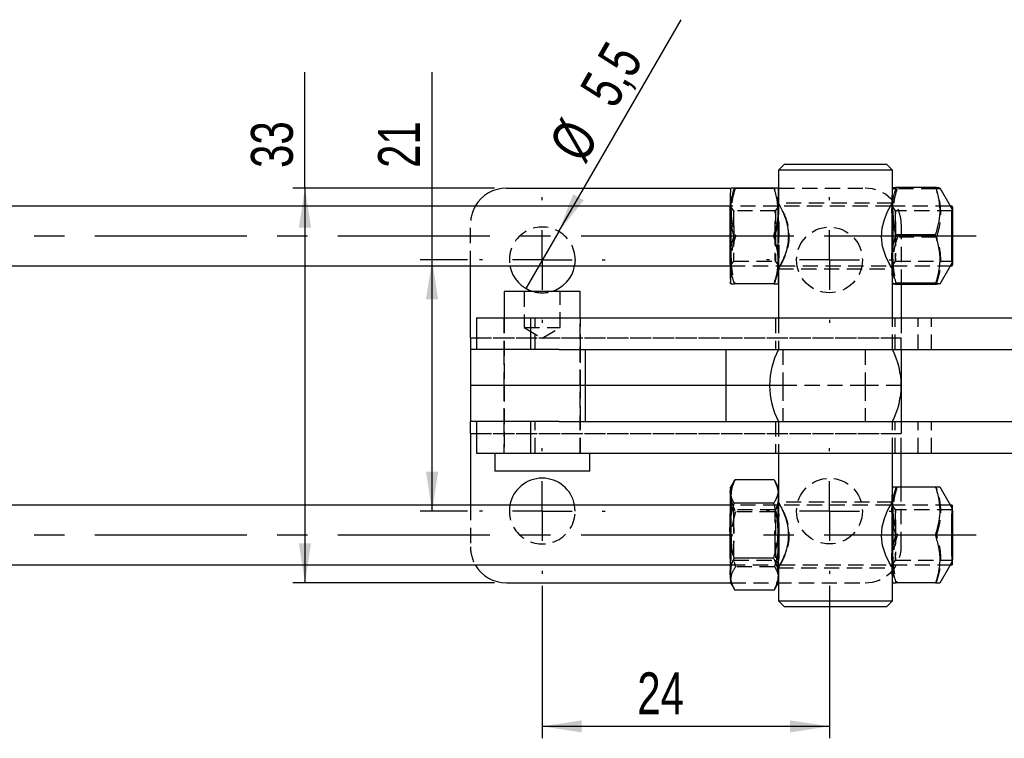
# Model space of a CAD drawing. Extents: x 54 to 317, y 26 to 285.
# Tile 7 of 23: x 141 to 224, y 136 to 196. Entities that reach past the tile are written whole.
import ezdxf

# ---------------------------------------------------------------- set-up
doc = ezdxf.new("R2010")
doc.units = 0
doc.linetypes.add('CENTERX2', pattern=[20.32, 12.7, -2.54, 2.54, -2.54])
doc.linetypes.add('HIDDEN', pattern=[1.905, 1.27, -0.635])
doc.layers.get('0').update_dxf_attribs({"linetype": 'CONTINUOUS'})
doc.styles.add('SLDTEXTSTYLE0', font='TXT', dxfattribs={"width": 0.75})
doc.dimstyles.new('SLDDIMSTYLE2', dxfattribs={"dimtxt": 3.5, "dimasz": 3.302, "dimexe": 0, "dimexo": 0.0625, "dimgap": 0.875, "dimtad": 1, "dimdec": 3, "dimrnd": 1e-09, "dimzin": 12, "dimtxsty": 'SLDTEXTSTYLE0', "dimsah": 1, "dimcen": 0.09, "dimazin": 3, "dimtfac": 1, "dimtdec": 3, "dimtofl": 0, "dimtmove": 0, "dimatfit": 3, "dimtolj": 1, "dimtzin": 12})
doc.dimstyles.new('SLDDIMSTYLE5', dxfattribs={"dimtxt": 3.5, "dimasz": 3.302, "dimexe": 0, "dimexo": 0.0625, "dimgap": 0.875, "dimtad": 1, "dimdec": 3, "dimrnd": 1e-09, "dimzin": 12, "dimtxsty": 'SLDTEXTSTYLE0', "dimblk1": 'NONE', "dimsah": 1, "dimcen": 0, "dimazin": 3, "dimtfac": 1, "dimtdec": 3, "dimtmove": 0, "dimatfit": 3, "dimtolj": 1, "dimtzin": 12})

# ---------------------------------------------------------------- blocks, each defined once
blk = doc.blocks.new('_D_9')
at = {"color": 179, "linetype": 'CONTINUOUS'}
for p, q in [((184.929, 148.927), (184.929, 136.177)), ((208.929, 148.927), (208.929, 136.177)), ((208.929, 137.177), (184.929, 137.177))]:
    blk.add_line(p, q, dxfattribs=at)
for points in [[(184.929, 137.177), (188.231, 136.669), (188.231, 137.685)], [(208.929, 137.177), (205.627, 137.685), (205.627, 136.669)]]:
    blk.add_solid(points, dxfattribs=at)
at = {"color": 179, "linetype": 'CONTINUOUS', "insert": (192.868, 141.689, -5.655), "char_height": 3.5, "attachment_point": 1, "style": 'SLDTEXTSTYLE0'}
blk.add_mtext('24', dxfattribs=at)
blk = doc.blocks.new('_D_10')
at = {"color": 179, "linetype": 'CONTINUOUS'}
for p, q in [((175.719, 176.177), (175.719, 191.887)), ((178.679, 176.177), (174.719, 176.177)), ((175.719, 155.177), (175.719, 176.177)), ((178.679, 155.177), (174.719, 155.177))]:
    blk.add_line(p, q, dxfattribs=at)
for points in [[(175.719, 176.177), (175.211, 172.875), (176.227, 172.875)], [(175.719, 155.177), (176.227, 158.479), (175.211, 158.479)]]:
    blk.add_solid(points, dxfattribs=at)
at = {"color": 179, "linetype": 'CONTINUOUS', "insert": (171.207, 183.871, -5.655), "char_height": 3.5, "attachment_point": 1, "rotation": 90, "style": 'SLDTEXTSTYLE0'}
blk.add_mtext('21', dxfattribs=at)
blk = doc.blocks.new('_D_11')
at = {"color": 179, "linetype": 'CONTINUOUS'}
for p, q in [((165.093, 182.177), (165.093, 191.887)), ((180.929, 182.177), (164.093, 182.177)), ((165.093, 182.177), (165.093, 149.177)), ((180.929, 149.177), (164.093, 149.177))]:
    blk.add_line(p, q, dxfattribs=at)
for points in [[(165.093, 182.177), (164.585, 178.875), (165.601, 178.875)], [(165.093, 149.177), (165.601, 152.479), (164.585, 152.479)]]:
    blk.add_solid(points, dxfattribs=at)
at = {"color": 179, "linetype": 'CONTINUOUS', "insert": (160.582, 183.871, -5.655), "char_height": 3.5, "attachment_point": 1, "rotation": 90, "style": 'SLDTEXTSTYLE0'}
blk.add_mtext('33', dxfattribs=at)
blk = doc.blocks.new('_D_12')
at = {"color": 179, "linetype": 'CONTINUOUS'}
for q in [(196.528, 196.266), (183.554, 173.796)]:
    blk.add_line((186.304, 178.559), q, dxfattribs=at)
blk.add_solid([(186.304, 178.559), (188.395, 181.164), (187.515, 181.672)], dxfattribs=at)
at = {"color": 179, "linetype": 'CONTINUOUS', "char_height": 3.5, "attachment_point": 1, "rotation": 60, "style": 'SLDTEXTSTYLE0'}
for s, insert in [('5,5', (187.956, 190.466, -5.655)), ('%%c', (185.363, 185.868, -5.655))]:
    blk.add_mtext(s, dxfattribs=dict(at, insert=insert))
blk = doc.blocks.new('_NONE')
blk = doc.blocks.new('SW_CENTERMARKSYMBOL_4')
at = {"color": 0, "linetype": 'CONTINUOUS'}
for p, q in [((0, 5), (0, 5.25)), ((0, 0), (0, 2.5)), ((-5, 0), (-5.25, 0)), ((0, 0), (-2.5, 0)), ((0, 0), (0, -2.5)), ((0, 0), (2.5, 0)), ((5, 0), (5.25, 0)), ((0, -5), (0, -5.25))]:
    blk.add_line(p, q, dxfattribs=at)
blk = doc.blocks.new('SW_CENTERMARKSYMBOL_5')
at = {"color": 0, "linetype": 'CONTINUOUS'}
for p, q in [((0, 5), (0, 5.25)), ((0, 0), (0, 2.5)), ((-5, 0), (-5.25, 0)), ((0, 0), (-2.5, 0)), ((0, 0), (0, -2.5)), ((0, 0), (2.5, 0)), ((5, 0), (5.25, 0)), ((0, -5), (0, -5.25))]:
    blk.add_line(p, q, dxfattribs=at)
blk = doc.blocks.new('SW_CENTERMARKSYMBOL_6')
at = {"color": 0, "linetype": 'CONTINUOUS'}
for p, q in [((0, 5), (0, 5.25)), ((0, 0), (0, 2.5)), ((-5, 0), (-5.25, 0)), ((0, 0), (-2.5, 0)), ((0, 0), (0, -2.5)), ((0, 0), (2.5, 0)), ((5, 0), (5.25, 0)), ((0, -5), (0, -5.25))]:
    blk.add_line(p, q, dxfattribs=at)
blk = doc.blocks.new('SW_CENTERMARKSYMBOL_7')
at = {"color": 0, "linetype": 'CONTINUOUS'}
for p, q in [((0, 5), (0, 5.25)), ((0, 0), (0, 2.5)), ((-5, 0), (-5.25, 0)), ((0, 0), (-2.5, 0)), ((0, 0), (0, -2.5)), ((0, 0), (2.5, 0)), ((5, 0), (5.25, 0)), ((0, -5), (0, -5.25))]:
    blk.add_line(p, q, dxfattribs=at)

msp = doc.modelspace()

# ---------------------------------------------------------------- linework, layer by layer
at = {"color": 7, "linetype": 'CONTINUOUS'}
for p, q in [((205.1668, 184.177), (204.6668, 183.677)), ((204.6668, 183.677), (204.6668, 180.9248)), ((214.1918, 183.677), (204.6672, 183.677)), ((205.1671, 184.177), (213.6918, 184.177)), ((214.1918, 183.677), (213.6918, 184.177)), ((214.1918, 182.1788), (214.1918, 183.677)), ((181.9293, 182.1771), (200.6015, 182.1771)), ((200.6669, 182.177), (200.6663, 182.176)), ((204.2796, 182.177), (200.9944, 182.177)), ((201.0704, 182.1771), (204.2036, 182.1771)), ((214.1925, 182.18), (214.1902, 182.176)), ((217.8046, 182.2266), (214.5194, 182.2266)), ((219.0573, 180.677), (218.1922, 182.176)), ((200.6265, 180.677), (102.201, 180.677)), ((204.7906, 180.677), (204.6672, 180.677)), ((204.7082, 180.677), (204.7057, 180.898)), ((214.1503, 180.677), (214.039, 180.677)), ((219.1909, 180.677), (219.057, 180.677)), ((204.2492, 178.177), (200.964, 178.177)), ((217.7731, 178.278), (214.4879, 178.278)), ((102.201, 175.677), (200.6265, 175.677)), ((178.9293, 169.677), (178.9293, 175.677)), ((204.6668, 175.4516), (204.6668, 171.327)), ((204.6672, 175.677), (204.7899, 175.677)), ((204.7062, 175.4921), (204.7082, 175.677)), ((214.0394, 175.677), (214.1503, 175.677)), ((218.1899, 174.1741), (219.0573, 175.677)), ((219.057, 175.677), (219.1909, 175.677)), ((200.6663, 174.178), (200.6669, 174.177)), ((204.2796, 174.177), (200.9944, 174.177)), ((214.1918, 171.327), (214.1918, 174.1773)), ((217.8023, 174.2285), (214.5171, 174.2285)), ((217.863, 174.1275), (214.5778, 174.1275)), ((214.9293, 174.1275), (214.9293, 171.327)), ((218.1748, 174.1658), (217.863, 174.1275)), ((181.7543, 173.527), (181.7543, 171.327)), ((183.3004, 173.527), (181.7543, 173.527)), ((188.1043, 173.527), (183.3004, 173.527)), ((188.1043, 171.327), (188.1043, 173.527)), ((179.4293, 171.327), (179.4293, 168.677)), ((179.4293, 171.327), (183.9742, 171.327)), ((183.9742, 168.677), (183.9742, 171.327)), ((183.9742, 171.327), (225.8992, 171.327)), ((178.9293, 169.677), (178.9293, 168.677)), ((178.9293, 168.677), (178.9293, 165.677)), ((186.3357, 168.677), (178.9293, 168.677)), ((186.3357, 168.677), (225.8992, 168.677)), ((188.5079, 168.677), (188.5079, 165.677)), ((200.2661, 168.677), (200.2661, 165.677)), ((214.9293, 168.677), (214.9293, 165.677)), ((188.5079, 165.677), (178.9293, 165.677)), ((178.9293, 165.677), (178.9293, 162.677)), ((200.2661, 165.677), (188.5079, 165.677)), ((188.5079, 165.677), (188.5079, 162.677)), ((203.9293, 165.677), (200.2661, 165.677)), ((200.2661, 165.677), (200.2661, 162.677)), ((214.9293, 165.677), (214.9293, 162.677)), ((186.3357, 162.677), (178.9293, 162.677)), ((178.9293, 161.677), (178.9293, 162.677)), ((179.4293, 162.677), (179.4293, 160.027)), ((183.9742, 160.027), (183.9742, 162.677)), ((186.3357, 162.677), (225.8992, 162.677)), ((178.9293, 161.677), (178.9293, 155.677)), ((179.4293, 160.027), (183.9742, 160.027)), ((180.9605, 160.027), (180.9605, 158.527)), ((183.9742, 160.027), (225.8992, 160.027)), ((188.898, 158.527), (188.898, 160.027)), ((204.6668, 160.027), (204.6668, 155.9248)), ((214.1918, 157.177), (214.1918, 160.027)), ((214.9293, 157.177), (214.9293, 160.027)), ((182.8931, 158.527), (180.9605, 158.527)), ((188.898, 158.527), (182.8931, 158.527)), ((200.8759, 157.5392), (200.6663, 157.176)), ((204.3154, 157.7772), (201.0302, 157.7772)), ((204.6668, 157.1788), (204.4051, 157.6322)), ((214.1908, 157.177), (214.1902, 157.176)), ((217.8034, 157.177), (214.5182, 157.177)), ((219.0573, 155.677), (218.1916, 157.177)), ((200.6265, 155.677), (102.201, 155.677)), ((204.2603, 155.8361), (200.9751, 155.8361)), ((204.7906, 155.677), (204.6672, 155.677)), ((214.1503, 155.677), (214.039, 155.677)), ((219.1909, 155.677), (219.057, 155.677)), ((217.7731, 153.177), (214.4879, 153.177)), ((102.201, 150.677), (200.6265, 150.677)), ((204.2549, 151.236), (200.9697, 151.236)), ((204.6672, 150.677), (204.7899, 150.677)), ((214.0394, 150.677), (214.1503, 150.677)), ((218.1916, 149.177), (219.0573, 150.677)), ((219.057, 150.677), (219.1909, 150.677)), ((204.6668, 150.4516), (204.6668, 147.677)), ((181.9293, 149.1769), (200.667, 149.1769)), ((200.6663, 149.178), (200.9296, 148.7219)), ((204.4588, 148.8149), (204.6668, 149.1753)), ((214.1902, 149.178), (214.1908, 149.177)), ((214.1918, 147.677), (214.1918, 149.177)), ((217.8034, 149.177), (214.5182, 149.177)), ((200.9269, 148.7308), (201.0193, 148.5769)), ((204.3045, 148.5769), (201.0193, 148.5769)), ((204.6668, 147.677), (205.1668, 147.177)), ((204.6672, 147.677), (214.1918, 147.677)), ((213.6918, 147.177), (214.1918, 147.677)), ((213.6918, 147.177), (205.1671, 147.177))]:
    msp.add_line(p, q, dxfattribs=at)
at = {"color": 7, "linetype": 'HIDDEN'}
for p, q in [((204.3403, 182.177), (204.2796, 182.177)), ((204.6647, 182.177), (204.6672, 182.177)), ((204.6684, 182.176), (204.6678, 182.177)), ((204.7432, 182.1771), (211.9293, 182.1771)), ((214.1918, 180.9295), (214.1918, 182.1788)), ((217.8653, 182.1256), (214.5801, 182.1256)), ((217.8653, 182.1256), (218.1771, 182.1638)), ((204.6672, 180.677), (200.6265, 180.677)), ((200.928, 180.2766), (200.6681, 180.6478)), ((204.4072, 180.277), (200.9275, 180.277)), ((204.6666, 180.6478), (204.4067, 180.2766)), ((214.1914, 180.927), (204.6672, 180.927)), ((214.039, 180.677), (204.7906, 180.677)), ((219.057, 180.677), (214.1503, 180.677)), ((214.4518, 180.2766), (214.192, 180.6478)), ((219.1909, 180.277), (214.4513, 180.277)), ((219.1916, 180.4444), (219.0573, 180.677)), ((178.9293, 175.677), (178.9293, 179.1771)), ((214.9293, 179.1771), (214.9293, 174.1275)), ((204.3707, 178.177), (204.2492, 178.177)), ((217.8945, 178.076), (214.6093, 178.076)), ((187.6793, 176.1771), (187.6334, 175.677)), ((200.6265, 175.677), (204.6672, 175.677)), ((200.6681, 175.7062), (200.928, 176.0774)), ((200.9275, 176.077), (204.4072, 176.077)), ((204.4067, 176.0774), (204.6666, 175.7062)), ((204.6672, 175.427), (214.1914, 175.427)), ((204.7899, 175.677), (214.0394, 175.677)), ((214.1503, 175.677), (219.057, 175.677)), ((214.1918, 174.1773), (214.1918, 175.4353)), ((214.192, 175.7062), (214.4518, 176.0774)), ((214.4513, 176.077), (219.1909, 176.077)), ((219.0573, 175.677), (219.1916, 175.9096)), ((204.3403, 174.177), (204.2796, 174.177)), ((204.6672, 174.177), (204.6647, 174.177)), ((204.6678, 174.177), (204.6684, 174.178)), ((183.4293, 173.527), (183.4293, 170.527)), ((186.4293, 170.527), (186.4293, 173.527)), ((181.7293, 171.327), (181.7293, 168.677)), ((181.7543, 171.327), (181.7543, 160.027)), ((184.3394, 168.677), (184.3394, 171.327)), ((188.1043, 160.027), (188.1043, 171.327)), ((188.1293, 168.677), (188.1293, 171.327)), ((204.4293, 171.327), (204.4293, 168.677)), ((204.6668, 171.327), (204.6668, 168.677)), ((214.1918, 168.677), (214.1918, 171.327)), ((214.4293, 168.677), (214.4293, 171.327)), ((214.9293, 171.327), (214.9293, 169.677)), ((216.3477, 168.677), (216.3477, 171.327)), ((217.4546, 168.677), (217.4546, 171.327)), ((183.4293, 170.527), (186.4293, 170.527)), ((183.4293, 170.527), (184.9293, 169.6257)), ((184.9293, 169.6257), (186.4293, 170.527)), ((178.9293, 169.677), (214.9293, 169.677)), ((179.4293, 169.677), (214.9293, 169.677)), ((214.9293, 168.677), (214.9293, 169.677)), ((181.7293, 168.677), (181.7293, 165.677)), ((188.1293, 165.677), (188.1293, 168.677)), ((205.0376, 168.677), (205.0376, 165.677)), ((211.9293, 168.677), (211.9293, 165.677)), ((181.7293, 165.677), (181.7293, 162.677)), ((188.1293, 162.677), (188.1293, 165.677)), ((205.0376, 165.677), (203.9293, 165.677)), ((211.9293, 165.677), (205.0376, 165.677)), ((205.0376, 165.677), (205.0376, 162.677)), ((214.9293, 165.677), (211.9293, 165.677)), ((211.9293, 165.677), (211.9293, 162.677)), ((181.7293, 162.677), (181.7293, 160.027)), ((184.3394, 160.027), (184.3394, 162.677)), ((188.1293, 160.027), (188.1293, 162.677)), ((204.4293, 162.677), (204.4293, 160.027)), ((204.6668, 162.677), (204.6668, 160.027)), ((214.1918, 160.027), (214.1918, 162.677)), ((214.4293, 160.027), (214.4293, 162.677)), ((214.9293, 162.677), (214.9293, 161.677)), ((216.3477, 160.027), (216.3477, 162.677)), ((217.4546, 160.027), (217.4546, 162.677)), ((178.9293, 161.677), (214.9293, 161.677)), ((179.4293, 161.677), (214.9293, 161.677)), ((214.9293, 160.027), (214.9293, 161.677)), ((204.6684, 157.176), (204.6668, 157.1788)), ((214.1918, 155.9295), (214.1918, 157.177)), ((214.9293, 152.1769), (214.9293, 157.177)), ((217.8641, 157.177), (217.8034, 157.177)), ((178.9293, 155.677), (178.9293, 152.1769)), ((187.6793, 155.1769), (187.6334, 155.677)), ((204.6672, 155.677), (200.6265, 155.677)), ((200.928, 155.2766), (200.6681, 155.6478)), ((204.6666, 155.6478), (204.4067, 155.2766)), ((214.1914, 155.927), (204.6672, 155.927)), ((214.039, 155.677), (204.7906, 155.677)), ((219.057, 155.677), (214.1503, 155.677)), ((214.4518, 155.2766), (214.192, 155.6478)), ((219.1916, 155.4444), (219.0573, 155.677)), ((204.4072, 155.277), (200.9275, 155.277)), ((204.365, 155.1181), (201.0798, 155.1181)), ((219.1909, 155.277), (214.4513, 155.277)), ((217.8945, 153.177), (217.7731, 153.177)), ((200.6265, 150.677), (204.6672, 150.677)), ((200.6681, 150.7062), (200.928, 151.0774)), ((200.9275, 151.077), (204.4072, 151.077)), ((204.4067, 151.0774), (204.6666, 150.7062)), ((204.7899, 150.677), (214.0394, 150.677)), ((214.1503, 150.677), (219.057, 150.677)), ((214.192, 150.7062), (214.4518, 151.0774)), ((214.4513, 151.077), (219.1909, 151.077)), ((219.0573, 150.677), (219.1916, 150.9096)), ((204.3596, 150.5179), (201.0744, 150.5179)), ((204.6672, 150.427), (214.1914, 150.427)), ((214.1918, 149.177), (214.1918, 150.4353)), ((200.667, 149.1769), (211.9293, 149.1769)), ((204.4534, 148.8219), (204.6893, 149.5474)), ((204.6668, 149.1753), (204.6684, 149.178)), ((217.8641, 149.177), (217.8034, 149.177))]:
    msp.add_line(p, q, dxfattribs=at)
at = {"color": 179, "linetype": 'CENTERX2'}
for p, q in [((221.1886, 178.177), (99.7889, 178.177)), ((221.1886, 153.177), (100.3701, 153.177))]:
    msp.add_line(p, q, dxfattribs=at)
at = {"color": 8, "linetype": 'CONTINUOUS'}
for p, q in [((178.9293, 169.677), (179.4293, 169.677)), ((178.9293, 161.677), (179.4293, 161.677))]:
    msp.add_line(p, q, dxfattribs=at)
at = {"color": 7, "linetype": 'HIDDEN', "flags": 128}
for points in [[(200.7, 178.177), (200.699, 177.5624), (200.696, 176.9865), (200.6912, 176.4853), (200.6849, 176.0905), (200.6776, 175.8267), (200.6696, 175.7106), (200.6614, 175.7495), (200.6537, 175.9409), (200.6468, 176.2729), (200.6412, 176.7244), (200.6373, 177.2673), (200.6353, 177.8673), (200.6353, 178.4867), (200.6373, 179.0867), (200.6412, 179.6296), (200.6468, 180.0812), (200.6537, 180.4131), (200.6614, 180.6045), (200.6696, 180.6434), (200.6776, 180.5273), (200.6849, 180.2636), (200.6912, 179.8687), (200.696, 179.3676), (200.699, 178.7916), (200.7, 178.177)], [(200.9551, 178.177), (200.954, 178.7436), (200.951, 179.2681), (200.9463, 179.7118), (200.9402, 180.0416), (200.9331, 180.2331), (200.9256, 180.2721), (200.9182, 180.1558), (200.9115, 179.8926), (200.9061, 179.5023), (200.9021, 179.0137), (200.9001, 178.463), (200.9001, 177.8911), (200.9021, 177.3404), (200.9061, 176.8517), (200.9115, 176.4614), (200.9182, 176.1983), (200.9256, 176.0819), (200.9331, 176.1209), (200.9402, 176.3125), (200.9463, 176.6423), (200.951, 177.0859), (200.954, 177.6104), (200.9551, 178.177)], [(204.3796, 178.177), (204.3807, 178.7436), (204.3837, 179.2681), (204.3884, 179.7118), (204.3945, 180.0416), (204.4016, 180.2331), (204.4091, 180.2721), (204.4165, 180.1558), (204.4232, 179.8926), (204.4286, 179.5023), (204.4326, 179.0137), (204.4346, 178.463), (204.4346, 177.8911), (204.4326, 177.3404), (204.4286, 176.8517), (204.4232, 176.4614), (204.4165, 176.1983), (204.4091, 176.0819), (204.4016, 176.1209), (204.3945, 176.3125), (204.3884, 176.6423), (204.3837, 177.0859), (204.3807, 177.6104), (204.3796, 178.177)], [(204.7127, 180.177), (204.7089, 180.6121), (204.7082, 180.677)], [(214.2238, 178.123), (214.2226, 177.5102), (214.2195, 176.9394), (214.2145, 176.4463), (214.2082, 176.062), (214.2007, 175.8106), (214.1927, 175.7078), (214.1846, 175.7602), (214.1769, 175.9645), (214.1701, 176.3078), (214.1647, 176.7685), (214.1609, 177.3177), (214.159, 177.921), (214.1592, 178.5403), (214.1614, 179.1368), (214.1655, 179.673), (214.1712, 180.1151), (214.1782, 180.4356), (214.186, 180.614), (214.1941, 180.6394), (214.2021, 180.5101), (214.2094, 180.2341), (214.2155, 179.8289), (214.2202, 179.3199), (214.223, 178.7391), (214.2238, 178.123)], [(214.4789, 178.1311), (214.478, 178.6992), (214.4752, 179.2286), (214.4706, 179.6801), (214.4645, 180.02), (214.4575, 180.2233), (214.45, 180.2747), (214.4426, 180.1707), (214.4359, 179.9187), (214.4303, 179.5376), (214.4262, 179.0556), (214.424, 178.5084), (214.4239, 177.9366), (214.4257, 177.3827), (214.4295, 176.8877), (214.4349, 176.4883), (214.4415, 176.2141), (214.4488, 176.0855), (214.4563, 176.1121), (214.4635, 176.2918), (214.4697, 176.6113), (214.4746, 177.0469), (214.4777, 177.5664), (214.4789, 178.1311)], [(204.7082, 175.677), (204.7089, 175.742), (204.7127, 176.177)], [(200.697, 154.2156), (200.6995, 153.6253), (200.6999, 153.0068), (200.6984, 152.399), (200.6948, 151.8401), (200.6896, 151.3652), (200.683, 151.0042), (200.6754, 150.7797), (200.6673, 150.7058), (200.6593, 150.7872), (200.6517, 151.0187), (200.6451, 151.3859), (200.64, 151.8656), (200.6366, 152.4277), (200.6351, 153.0369), (200.6357, 153.6549), (200.6382, 154.2428), (200.6426, 154.7638), (200.6486, 155.1851), (200.6558, 155.4802), (200.6636, 155.6306), (200.6718, 155.6269), (200.6797, 155.4691), (200.6868, 155.1674), (200.6927, 154.7406), (200.697, 154.2156)], [(214.2238, 153.177), (214.2228, 152.5624), (214.2198, 151.9865), (214.215, 151.4853), (214.2088, 151.0905), (214.2014, 150.8267), (214.1934, 150.7106), (214.1853, 150.7495), (214.1775, 150.9409), (214.1706, 151.2729), (214.1651, 151.7244), (214.1612, 152.2673), (214.1591, 152.8673), (214.1591, 153.4867), (214.1612, 154.0867), (214.1651, 154.6296), (214.1706, 155.0812), (214.1775, 155.4131), (214.1853, 155.6045), (214.1934, 155.6434), (214.2014, 155.5273), (214.2088, 155.2636), (214.215, 154.8687), (214.2198, 154.3676), (214.2228, 153.7916), (214.2238, 153.177)], [(200.9525, 154.0595), (200.9485, 154.5409), (200.9428, 154.9212), (200.9361, 155.172), (200.9287, 155.2749), (200.9212, 155.2223), (200.9142, 155.0179), (200.9081, 154.677), (200.9035, 154.2249), (200.9007, 153.695), (200.8999, 153.1267), (200.9011, 152.5622), (200.9042, 152.0432), (200.9091, 151.6084), (200.9154, 151.2898), (200.9225, 151.1113), (200.93, 151.0859), (200.9373, 151.2157), (200.9439, 151.4909), (200.9493, 151.8911), (200.953, 152.3867), (200.9549, 152.941), (200.9547, 153.5127), (200.9525, 154.0595)], [(204.3822, 152.2945), (204.38, 152.8413), (204.3798, 153.4131), (204.3817, 153.9673), (204.3854, 154.4629), (204.3908, 154.8632), (204.3974, 155.1384), (204.4047, 155.2681), (204.4122, 155.2427), (204.4193, 155.0642), (204.4256, 154.7456), (204.4305, 154.3108), (204.4336, 153.7918), (204.4348, 153.2273), (204.434, 152.659), (204.4312, 152.1292), (204.4266, 151.677), (204.4205, 151.3361), (204.4135, 151.1318), (204.406, 151.0791), (204.3986, 151.182), (204.3919, 151.4329), (204.3862, 151.8131), (204.3822, 152.2945)], [(214.4789, 153.177), (214.4779, 153.7436), (214.4749, 154.2681), (214.4701, 154.7118), (214.464, 155.0416), (214.4569, 155.2331), (214.4494, 155.2721), (214.4421, 155.1558), (214.4354, 154.8926), (214.4299, 154.5023), (214.426, 154.0137), (214.424, 153.463), (214.424, 152.8911), (214.426, 152.3404), (214.4299, 151.8517), (214.4354, 151.4614), (214.4421, 151.1983), (214.4494, 151.0819), (214.4569, 151.1209), (214.464, 151.3125), (214.4701, 151.6423), (214.4749, 152.0859), (214.4779, 152.6104), (214.4789, 153.177)], [(204.6967, 154.2156), (204.6991, 153.6253), (204.6996, 153.0068), (204.698, 152.399), (204.6945, 151.8401), (204.6893, 151.3652), (204.6827, 151.0042), (204.6751, 150.7797), (204.667, 150.7058), (204.6666, 150.7062)]]:
    msp.add_lwpolyline(points, dxfattribs=at)
at = {"color": 7, "linetype": 'CONTINUOUS', "flags": 128}
for points in [[(214.1875, 175.4353), (214.1915, 175.4271), (214.1139, 175.5448), (213.9242, 175.8818), (213.6506, 176.4614), (213.3783, 177.3106), (213.2823, 178.079), (213.3418, 178.8602), (213.5228, 179.5546), (213.795, 180.2157), (214.0674, 180.7307), (214.1833, 180.918), (214.1914, 180.927), (214.1914, 180.927)], [(219.2238, 178.177), (219.2228, 177.5553), (219.2197, 176.9726), (219.2149, 176.4656), (219.2085, 176.0662), (219.2011, 175.7994), (219.193, 175.6819), (219.1848, 175.7213), (219.1769, 175.9149), (219.17, 176.2507), (219.1643, 176.7075), (219.1604, 177.2567), (219.1583, 177.8637), (219.1583, 178.4903), (219.1604, 179.0973), (219.1643, 179.6465), (219.17, 180.1033), (219.1769, 180.4391), (219.1848, 180.6327), (219.193, 180.6721), (219.2011, 180.5547), (219.2085, 180.2878), (219.2149, 179.8884), (219.2197, 179.3814), (219.2228, 178.7987), (219.2238, 178.177)], [(219.2207, 178.1274), (219.2195, 177.5423), (219.2164, 177.0004), (219.2115, 176.5386), (219.2053, 176.1886), (219.198, 175.974), (219.1903, 175.9096), (219.1826, 175.9997), (219.1755, 176.2382), (219.1694, 176.6088), (219.1648, 177.0863), (219.162, 177.6381), (219.1611, 178.2266), (219.1623, 178.8118), (219.1654, 179.3537), (219.1703, 179.8154), (219.1766, 180.1654), (219.1838, 180.38), (219.1916, 180.4444), (219.1993, 180.3543), (219.2064, 180.1158), (219.2125, 179.7452), (219.2171, 179.2678), (219.2199, 178.716), (219.2207, 178.1274)], [(219.2185, 178.1311), (219.2173, 177.5664), (219.2142, 177.0469), (219.2093, 176.6113), (219.2031, 176.2918), (219.1959, 176.1121), (219.1884, 176.0855), (219.1811, 176.2141), (219.1745, 176.4883), (219.1691, 176.8877), (219.1654, 177.3827), (219.1635, 177.9366), (219.1637, 178.5084), (219.1659, 179.0556), (219.1699, 179.5376), (219.1755, 179.9187), (219.1823, 180.1707), (219.1896, 180.2747), (219.1971, 180.2233), (219.2042, 180.02), (219.2102, 179.6801), (219.2148, 179.2286), (219.2177, 178.6992), (219.2185, 178.1311)], [(214.1875, 150.4353), (214.1915, 150.4271), (214.1139, 150.5448), (213.9242, 150.8818), (213.6506, 151.4614), (213.3783, 152.3106), (213.2823, 153.079), (213.3418, 153.8602), (213.5228, 154.5546), (213.795, 155.2157), (214.0674, 155.7307), (214.1833, 155.918), (214.1914, 155.927), (214.1914, 155.927)], [(219.2238, 153.177), (219.2228, 153.7987), (219.2197, 154.3814), (219.2149, 154.8884), (219.2085, 155.2878), (219.2011, 155.5547), (219.193, 155.6721), (219.1848, 155.6327), (219.1769, 155.4391), (219.17, 155.1033), (219.1643, 154.6465), (219.1604, 154.0973), (219.1583, 153.4903), (219.1583, 152.8637), (219.1604, 152.2567), (219.1643, 151.7075), (219.17, 151.2507), (219.1769, 150.9149), (219.1848, 150.7213), (219.193, 150.6819), (219.2011, 150.7994), (219.2085, 151.0662), (219.2149, 151.4656), (219.2197, 151.9726), (219.2228, 152.5553), (219.2238, 153.177)], [(219.2207, 153.177), (219.2197, 152.59), (219.2167, 152.043), (219.212, 151.5733), (219.2058, 151.2129), (219.1986, 150.9863), (219.1909, 150.9091), (219.1832, 150.9863), (219.176, 151.2129), (219.1698, 151.5733), (219.1651, 152.043), (219.1621, 152.59), (219.1611, 153.177), (219.1621, 153.764), (219.1651, 154.311), (219.1698, 154.7807), (219.176, 155.1411), (219.1832, 155.3677), (219.1909, 155.445), (219.1986, 155.3677), (219.2058, 155.1411), (219.212, 154.7807), (219.2167, 154.311), (219.2197, 153.764), (219.2207, 153.177)], [(219.2185, 153.177), (219.2175, 152.6104), (219.2145, 152.0859), (219.2098, 151.6423), (219.2036, 151.3125), (219.1965, 151.1209), (219.189, 151.0819), (219.1817, 151.1983), (219.175, 151.4614), (219.1695, 151.8517), (219.1656, 152.3404), (219.1636, 152.8911), (219.1636, 153.463), (219.1656, 154.0137), (219.1695, 154.5023), (219.175, 154.8926), (219.1817, 155.1558), (219.189, 155.2721), (219.1965, 155.2331), (219.2036, 155.0416), (219.2098, 154.7118), (219.2145, 154.2681), (219.2175, 153.7436), (219.2185, 153.177)]]:
    msp.add_lwpolyline(points, dxfattribs=at)
at = {"color": 7, "linetype": 'HIDDEN'}
for centre in [(208.9293, 176.1771), (208.9293, 155.1769)]:
    msp.add_circle(centre, 2.75, dxfattribs=at)
at = {"color": 7, "linetype": 'CONTINUOUS'}
for centre, radius, start, end in [((181.9293, 179.1771), 3, 90, 150.002735), ((229.3738, 180.523), 28.7538, 176.702264, 180.689362), ((233.3733, 180.523), 28.7537, 176.702246, 180.689366), ((239.1325, 180.616), 24.9888, 176.420709, 180.834019), ((277.4551, 178.177), 72.8304, 178.055822, 181.944178), ((494.4298, 178.1722), 280.2911, 179.574798, 180.39227), ((481.0849, 178.177), 280.4701, 179.591427, 180.408573), ((485.1073, 178.177), 280.4928, 179.59146, 180.40854), ((229.3737, 175.8311), 28.7538, 179.310635, 183.29774), ((233.3732, 175.8311), 28.7536, 179.310631, 183.297758), ((246.9361, 175.9253), 32.7925, 179.427047, 183.05446), ((184.9293, 176.1771), 2.75, 190.47831, 254.510942), ((184.9293, 176.1771), 2.75, 285.489058, 349.52169), ((210.3997, 165.677), 6.4704, 152.37733, 207.62267), ((208.4588, 165.677), 6.4704, 332.37733, 27.62267), ((184.9293, 155.1769), 2.75, 10.47831, 169.52169), ((349.3766, 153.7947), 148.7617, 178.839869, 180.099628), ((202.8438, 156.8675), 2.1992, 171.936915, 181.585899), ((353.3751, 153.7947), 148.7605, 178.83986, 180.099629), ((206.626, 156.8764), 1.9821, 171.279944, 182.016502), ((242.8992, 155.5229), 28.7555, 176.702383, 180.689254), ((277.016, 153.177), 72.3916, 178.044033, 181.955967), ((494.6025, 153.177), 280.4638, 179.591418, 180.408582), ((407.4751, 152.9804), 206.8607, 179.846109, 180.851467), ((411.4772, 152.9804), 206.8631, 179.846114, 180.851461), ((181.9293, 152.1769), 3, 209.997265, 270), ((242.8993, 150.8311), 28.7555, 179.310748, 183.297613), ((206.9756, 149.7946), 6.3393, 178.989806, 185.581641), ((210.542, 149.7829), 5.9064, 178.80209, 185.886903)]:
    msp.add_arc(centre, radius, start, end, dxfattribs=at)
at = {"color": 7, "linetype": 'HIDDEN'}
for centre, radius, start, end in [((171.9616, 180.523), 28.7535, 359.310622, 3.297766), ((190.1565, 181.0997), 14.5506, 359.205745, 4.246002), ((211.9293, 179.1771), 3, 0, 90), ((181.448, 180.4287), 32.7911, 359.426968, 3.05454), ((181.9293, 179.1771), 3, 150.002735, 180), ((157.2228, 178.7768), 47.4807, 359.276237, 2.258435), ((-79.7581, 178.177), 280.4783, 359.591439, 0.408561), ((-75.7502, 178.177), 280.4701, 359.591427, 0.408573), ((-66.0142, 178.1818), 280.2582, 359.57475, 0.392319), ((184.9293, 176.1771), 2.75, 0, 190.47831), ((172.2839, 177.3755), 32.4256, 357.048973, 1.416355), ((171.9617, 175.8311), 28.7534, 356.70223, 0.689381), ((183.7831, 175.454), 20.9231, 356.500835, 0.104169), ((189.2518, 175.738), 24.9872, 356.420569, 0.834157), ((184.9293, 176.1771), 2.75, 254.510942, 285.489058), ((195.6392, 156.5939), 5.0607, 358.343174, 6.604294), ((-6.1424, 153.3736), 206.8631, 359.846114, 0.851461), ((199.2318, 156.583), 5.4673, 358.581553, 6.236504), ((-2.1418, 153.3736), 206.8621, 359.846105, 0.851456), ((185.4882, 155.523), 28.7508, 359.310421, 3.297941), ((184.9293, 155.1769), 2.75, 169.52169, 0), ((183.9221, 154.4956), 20.7765, 359.227579, 3.179061), ((-66.2198, 153.177), 280.4638, 359.591418, 0.408582), ((51.9584, 152.5593), 148.7618, 358.839869, 0.099628), ((55.9611, 152.5593), 148.7587, 358.83986, 0.099645), ((181.9293, 152.1769), 3, 180, 209.997265), ((211.9293, 152.1769), 3, 270, 0), ((185.4881, 150.831), 28.7509, 356.702063, 0.689576), ((199.1236, 149.4607), 1.5684, 349.61615, 3.166457), ((202.9256, 149.4688), 1.7655, 350.491231, 2.551437)]:
    msp.add_arc(centre, radius, start, end, dxfattribs=at)
at = {"color": 7, "linetype": 'CONTINUOUS'}
for points, knots in [([(200.622, 180.177), (200.6228, 180.2244), (200.6287, 180.5834), (200.7119, 181.2603), (200.8997, 181.8696), (200.9944, 182.177)], [0, 0, 0, 0, 0.0700477, 0.5307624, 1, 1, 1, 1]), ([(200.9944, 182.177), (200.9503, 182.177), (200.757, 182.177), (200.7121, 182.177), (200.6775, 182.177)], [0, 0, 0, 0, 0.22835, 1, 1, 1, 1]), ([(204.2796, 182.177), (204.377, 181.8522), (204.5735, 181.1966), (204.6055, 180.5189), (204.6216, 180.177)], [0, 0, 0, 0, 0.4954579, 1, 1, 1, 1]), ([(204.6672, 182.177), (204.6151, 182.177), (204.5483, 182.177), (204.328, 182.177), (204.2796, 182.177)], [0, 0, 0, 0, 0.7804768, 1, 1, 1, 1]), ([(214.1464, 180.2523), (214.1472, 180.299), (214.1533, 180.6534), (214.2366, 181.3216), (214.4246, 181.9231), (214.5194, 182.2266)], [0, 0, 0, 0, 0.0700474, 0.5307623, 1, 1, 1, 1]), ([(214.5194, 182.2266), (214.4754, 182.2229), (214.2748, 182.2065), (214.2286, 182.1894), (214.1925, 182.1761)], [0, 0, 0, 0, 0.2195231, 1, 1, 1, 1]), ([(217.8046, 182.2266), (217.905, 181.8839), (218.1081, 181.191), (218.1762, 180.1645), (218.0564, 179.1832), (217.8681, 178.5816), (217.7731, 178.278)], [0, 0, 0, 0, 0.26459529, 0.53492757, 0.76533275, 1, 1, 1, 1]), ([(218.1674, 182.176), (218.1689, 182.1805), (218.1732, 182.1939), (218.0093, 182.2108), (217.8516, 182.2229), (217.8046, 182.2266)], [0, 0, 0, 0, 0.2656204, 0.7810501, 1, 1, 1, 1]), ([(204.6676, 180.9248), (204.681, 180.8958), (204.7079, 180.8373), (204.9122, 180.4482), (205.1843, 179.8436), (205.4502, 179.0509), (205.4883, 178.4456), (205.5052, 178.177)], [0, 0, 0, 0, 0.1860806, 0.3743446, 0.583454, 0.8151388, 1, 1, 1, 1]), ([(214.4879, 178.278), (214.3906, 178.5986), (214.1942, 179.2458), (214.1624, 179.9148), (214.1464, 180.2523)], [0, 0, 0, 0, 0.495458, 1, 1, 1, 1]), ([(200.964, 178.177), (200.8667, 178.5018), (200.6701, 179.1574), (200.6381, 179.8351), (200.622, 180.177)], [0, 0, 0, 0, 0.49545807, 1, 1, 1, 1]), ([(204.6216, 180.177), (204.6209, 180.1296), (204.6149, 179.7706), (204.5318, 179.0938), (204.344, 178.4845), (204.2492, 178.177)], [0, 0, 0, 0, 0.0700473, 0.5307622, 1, 1, 1, 1]), ([(200.622, 176.177), (200.6221, 176.2244), (200.6226, 176.5834), (200.6954, 177.2603), (200.874, 177.8696), (200.964, 178.177)], [0, 0, 0, 0, 0.0700473, 0.5307624, 1, 1, 1, 1]), ([(204.2492, 178.177), (204.3515, 177.8522), (204.558, 177.1966), (204.6003, 176.5189), (204.6216, 176.177)], [0, 0, 0, 0, 0.49545793, 1, 1, 1, 1]), ([(205.5052, 178.177), (205.4872, 177.8981), (205.4513, 177.3415), (205.2106, 176.5822), (204.9333, 175.9431), (204.7015, 175.5064), (204.6867, 175.4679), (204.6804, 175.4516)], [0, 0, 0, 0, 0.1920383, 0.3831783, 0.5958686, 0.8289504, 1, 1, 1, 1]), ([(214.1453, 176.2532), (214.1453, 176.3012), (214.1459, 176.6646), (214.219, 177.3499), (214.3977, 177.9668), (214.4879, 178.278)], [0, 0, 0, 0, 0.0700473, 0.5307624, 1, 1, 1, 1]), ([(217.7731, 178.278), (217.8788, 177.9265), (218.0925, 177.216), (218.1764, 176.1632), (218.0717, 175.1568), (217.8926, 174.5398), (217.8023, 174.2285)], [0, 0, 0, 0, 0.2645951, 0.5349276, 0.7653326, 1, 1, 1, 1]), ([(200.9944, 174.177), (200.8921, 174.5018), (200.6856, 175.1574), (200.6433, 175.8351), (200.622, 176.177)], [0, 0, 0, 0, 0.4954578, 1, 1, 1, 1]), ([(204.6216, 176.177), (204.6216, 176.1296), (204.6211, 175.7706), (204.5482, 175.0938), (204.3697, 174.4845), (204.2796, 174.177)], [0, 0, 0, 0, 0.0700474, 0.5307626, 1, 1, 1, 1]), ([(214.5171, 174.2285), (214.4149, 174.5573), (214.2086, 175.221), (214.1665, 175.9071), (214.1453, 176.2532)], [0, 0, 0, 0, 0.4954577, 1, 1, 1, 1]), ([(200.6775, 174.177), (200.7121, 174.177), (200.757, 174.177), (200.9503, 174.177), (200.9944, 174.177)], [0, 0, 0, 0, 0.7716599, 1, 1, 1, 1]), ([(204.2796, 174.177), (204.328, 174.177), (204.5483, 174.177), (204.6151, 174.177), (204.6672, 174.177)], [0, 0, 0, 0, 0.2195232, 1, 1, 1, 1]), ([(214.1902, 174.178), (214.2263, 174.1913), (214.2725, 174.2084), (214.4731, 174.2249), (214.5171, 174.2285)], [0, 0, 0, 0, 0.7804768, 1, 1, 1, 1]), ([(214.5778, 174.1275), (214.4251, 174.1401), (214.2246, 174.1568), (214.1968, 174.1739), (214.1902, 174.178)], [0, 0, 0, 0, 0.7614488, 1, 1, 1, 1]), ([(217.8023, 174.2285), (217.8494, 174.2249), (218.0047, 174.213), (218.1766, 174.1948), (218.17, 174.1801), (218.1673, 174.1741)], [0, 0, 0, 0, 0.203841, 0.6717445, 1, 1, 1, 1]), ([(200.6454, 156.8066), (200.6518, 156.885), (200.6787, 157.2134), (200.8782, 157.5335), (201.0302, 157.7772)], [0, 0, 0, 0, 0.2385512, 1, 1, 1, 1]), ([(204.3154, 157.7772), (204.4535, 157.5335), (204.6349, 157.2134), (204.6431, 156.885), (204.6451, 156.8066)], [0, 0, 0, 0, 0.7614486, 1, 1, 1, 1]), ([(200.9751, 155.8361), (200.9309, 155.9055), (200.7294, 156.2216), (200.6822, 156.5502), (200.6454, 156.8066)], [0, 0, 0, 0, 0.2195233, 1, 1, 1, 1]), ([(204.6451, 156.8066), (204.5937, 156.5502), (204.5279, 156.2216), (204.3085, 155.9055), (204.2603, 155.8361)], [0, 0, 0, 0, 0.7804767, 1, 1, 1, 1]), ([(214.1458, 155.177), (214.1466, 155.2244), (214.1526, 155.5834), (214.2357, 156.2603), (214.4235, 156.8696), (214.5182, 157.177)], [0, 0, 0, 0, 0.0700474, 0.5307626, 1, 1, 1, 1]), ([(214.5182, 157.177), (214.4741, 157.177), (214.2808, 157.177), (214.236, 157.177), (214.2014, 157.177)], [0, 0, 0, 0, 0.2283502, 1, 1, 1, 1]), ([(217.8034, 157.177), (217.904, 156.8299), (218.1072, 156.128), (218.1757, 155.0881), (218.0561, 154.094), (217.868, 153.4845), (217.7731, 153.177)], [0, 0, 0, 0, 0.2645951, 0.5349274, 0.7653326, 1, 1, 1, 1]), ([(218.1678, 157.177), (218.1699, 157.177), (218.1757, 157.177), (218.0084, 157.177), (217.8505, 157.177), (217.8034, 157.177)], [0, 0, 0, 0, 0.2918466, 0.7888693, 1, 1, 1, 1]), ([(200.6152, 153.536), (200.6156, 153.5905), (200.6194, 154.0034), (200.6983, 154.7818), (200.8823, 155.4825), (200.9751, 155.8361)], [0, 0, 0, 0, 0.0700478, 0.5307626, 1, 1, 1, 1]), ([(204.2603, 155.8361), (204.3597, 155.4626), (204.5603, 154.7086), (204.5965, 153.9293), (204.6148, 153.536)], [0, 0, 0, 0, 0.4954576, 1, 1, 1, 1]), ([(204.6676, 155.9248), (204.681, 155.8958), (204.7079, 155.8373), (204.9122, 155.4482), (205.1843, 154.8436), (205.4502, 154.0509), (205.4883, 153.4456), (205.5052, 153.177)], [0, 0, 0, 0, 0.1860806, 0.3743446, 0.5834538, 0.8151388, 1, 1, 1, 1]), ([(214.4879, 153.177), (214.3905, 153.5018), (214.1939, 154.1574), (214.162, 154.8351), (214.1458, 155.177)], [0, 0, 0, 0, 0.495458, 1, 1, 1, 1]), ([(200.9697, 151.236), (200.8703, 151.6095), (200.6696, 152.3634), (200.6334, 153.1428), (200.6152, 153.536)], [0, 0, 0, 0, 0.49545781, 1, 1, 1, 1]), ([(204.6148, 153.536), (204.6143, 153.4815), (204.6106, 153.0687), (204.5317, 152.2903), (204.3477, 151.5895), (204.2549, 151.236)], [0, 0, 0, 0, 0.0700474, 0.5307624, 1, 1, 1, 1]), ([(205.5052, 153.177), (205.4872, 152.8981), (205.4513, 152.3415), (205.2106, 151.5822), (204.9333, 150.9431), (204.7015, 150.5064), (204.6867, 150.4679), (204.6804, 150.4516)], [0, 0, 0, 0, 0.1920384, 0.3831781, 0.5958685, 0.8289504, 1, 1, 1, 1]), ([(214.1458, 151.177), (214.1459, 151.2244), (214.1464, 151.5834), (214.2193, 152.2603), (214.3978, 152.8696), (214.4879, 153.177)], [0, 0, 0, 0, 0.0700474, 0.5307622, 1, 1, 1, 1]), ([(217.7731, 153.177), (217.8789, 152.8299), (218.0928, 152.128), (218.177, 151.0881), (218.0726, 150.094), (217.8937, 149.4845), (217.8034, 149.177)], [0, 0, 0, 0, 0.2645951, 0.5349276, 0.7653326, 1, 1, 1, 1]), ([(200.6373, 149.9064), (200.6371, 149.9379), (200.6359, 150.1765), (200.7055, 150.6265), (200.8811, 151.0316), (200.9697, 151.236)], [0, 0, 0, 0, 0.0700475, 0.5307624, 1, 1, 1, 1]), ([(204.2549, 151.236), (204.3587, 151.02), (204.5684, 150.5842), (204.6139, 150.1337), (204.6369, 149.9064)], [0, 0, 0, 0, 0.495458, 1, 1, 1, 1]), ([(214.5182, 149.177), (214.4159, 149.5018), (214.2094, 150.1574), (214.1672, 150.8351), (214.1458, 151.177)], [0, 0, 0, 0, 0.4954579, 1, 1, 1, 1]), ([(201.0193, 148.5769), (200.9154, 148.7928), (200.7058, 149.2286), (200.6602, 149.6791), (200.6373, 149.9064)], [0, 0, 0, 0, 0.49545789, 1, 1, 1, 1]), ([(204.6369, 149.9064), (204.6371, 149.8749), (204.6383, 149.6363), (204.5687, 149.1863), (204.3931, 148.7812), (204.3045, 148.5769)], [0, 0, 0, 0, 0.0700475, 0.5307626, 1, 1, 1, 1]), ([(214.2014, 149.177), (214.236, 149.177), (214.2808, 149.177), (214.4741, 149.177), (214.5182, 149.177)], [0, 0, 0, 0, 0.77165974, 1, 1, 1, 1]), ([(217.8034, 149.177), (217.8505, 149.177), (218.0056, 149.177), (218.1739, 149.177), (218.1688, 149.177), (218.1668, 149.177)], [0, 0, 0, 0, 0.2111247, 0.695748, 1, 1, 1, 1]), ([(204.3045, 148.5769), (204.3598, 148.6457), (204.4245, 148.7261), (204.4498, 148.8098), (204.4534, 148.8219)], [0, 0, 0, 0, 0.8551519, 1, 1, 1, 1])]:
    msp.add_open_spline(points, degree=3, knots=knots, dxfattribs=at)
at = {"color": 7, "linetype": 'HIDDEN'}
for points, knots in [([(201.0551, 182.177), (200.9577, 181.8522), (200.7612, 181.1966), (200.7292, 180.5189), (200.7131, 180.177)], [0, 0, 0, 0, 0.495458, 1, 1, 1, 1]), ([(204.7127, 180.177), (204.7119, 180.2244), (204.706, 180.5834), (204.6228, 181.2603), (204.435, 181.8696), (204.3403, 182.177)], [0, 0, 0, 0, 0.0700478, 0.5307625, 1, 1, 1, 1]), ([(214.1925, 182.1761), (214.1991, 182.172), (214.2269, 182.1549), (214.4274, 182.1382), (214.5801, 182.1256)], [0, 0, 0, 0, 0.2385513, 1, 1, 1, 1]), ([(214.5801, 182.1256), (214.4826, 181.7967), (214.2859, 181.133), (214.2537, 180.4469), (214.2375, 180.1008)], [0, 0, 0, 0, 0.4954583, 1, 1, 1, 1]), ([(217.8945, 178.076), (217.9951, 178.4275), (218.1986, 179.138), (218.2673, 180.1908), (218.1481, 181.1972), (217.9601, 181.8142), (217.8653, 182.1256)], [0, 0, 0, 0, 0.2645953, 0.5349274, 0.7653325, 1, 1, 1, 1]), ([(204.67, 175.4294), (204.694, 175.4645), (204.7422, 175.535), (204.9731, 175.9413), (205.2683, 176.563), (205.5232, 177.363), (205.6049, 178.2211), (205.5126, 178.9988), (205.2909, 179.7271), (204.9919, 180.3814), (204.7483, 180.8089), (204.6415, 180.978), (204.6673, 180.9254), (204.6676, 180.9248)], [0, 0, 0, 0, 0.0929646, 0.186778, 0.2913998, 0.4066109, 0.4949309, 0.5833117, 0.6727031, 0.7772647, 0.8927383, 0.9988347, 1, 1, 1, 1]), ([(200.7131, 180.177), (200.7138, 180.1296), (200.7198, 179.7706), (200.8029, 179.0938), (200.9907, 178.4845), (201.0855, 178.177)], [0, 0, 0, 0, 0.0700472, 0.5307621, 1, 1, 1, 1]), ([(204.3707, 178.177), (204.468, 178.5018), (204.6646, 179.1574), (204.6966, 179.8351), (204.7127, 180.177)], [0, 0, 0, 0, 0.4954581, 1, 1, 1, 1]), ([(214.2375, 180.1008), (214.2382, 180.0528), (214.2441, 179.6894), (214.327, 179.0041), (214.5146, 178.3873), (214.6093, 178.076)], [0, 0, 0, 0, 0.0700477, 0.5307625, 1, 1, 1, 1]), ([(201.0855, 178.177), (200.9832, 177.8522), (200.7767, 177.1966), (200.7344, 176.5189), (200.7131, 176.177)], [0, 0, 0, 0, 0.4954579, 1, 1, 1, 1]), ([(204.7127, 176.177), (204.7126, 176.2244), (204.7121, 176.5834), (204.6393, 177.2603), (204.4607, 177.8696), (204.3707, 178.177)], [0, 0, 0, 0, 0.0700473, 0.5307624, 1, 1, 1, 1]), ([(214.6093, 178.076), (214.5069, 177.7554), (214.3002, 177.1082), (214.2577, 176.4393), (214.2363, 176.1017)], [0, 0, 0, 0, 0.4954576, 1, 1, 1, 1]), ([(217.863, 174.1275), (217.9689, 174.4702), (218.183, 175.163), (218.2675, 176.1895), (218.1633, 177.1708), (217.9846, 177.7724), (217.8945, 178.076)], [0, 0, 0, 0, 0.2645952, 0.5349275, 0.7653326, 1, 1, 1, 1]), ([(200.7131, 176.177), (200.7131, 176.1296), (200.7136, 175.7706), (200.7865, 175.0938), (200.965, 174.4845), (201.0551, 174.177)], [0, 0, 0, 0, 0.0700475, 0.5307626, 1, 1, 1, 1]), ([(204.3403, 174.177), (204.4426, 174.5018), (204.6491, 175.1574), (204.6914, 175.8351), (204.7127, 176.177)], [0, 0, 0, 0, 0.4954578, 1, 1, 1, 1]), ([(214.2363, 176.1017), (214.2364, 176.055), (214.2368, 175.7006), (214.3094, 175.0324), (214.4878, 174.431), (214.5778, 174.1275)], [0, 0, 0, 0, 0.070047, 0.5307622, 1, 1, 1, 1]), ([(201.0302, 157.7772), (200.9344, 157.5612), (200.741, 157.1254), (200.7123, 156.6749), (200.6978, 156.4476)], [0, 0, 0, 0, 0.495458, 1, 1, 1, 1]), ([(204.6974, 156.4476), (204.6964, 156.4791), (204.6887, 156.7178), (204.6023, 157.1677), (204.4116, 157.5728), (204.3154, 157.7772)], [0, 0, 0, 0, 0.0700471, 0.5307624, 1, 1, 1, 1]), ([(200.6978, 156.4476), (200.6988, 156.4161), (200.7065, 156.1775), (200.7929, 155.7275), (200.9836, 155.3224), (201.0798, 155.1181)], [0, 0, 0, 0, 0.0700471, 0.5307623, 1, 1, 1, 1]), ([(204.365, 155.1181), (204.4608, 155.334), (204.6542, 155.7698), (204.683, 156.2203), (204.6974, 156.4476)], [0, 0, 0, 0, 0.495458, 1, 1, 1, 1]), ([(214.5789, 157.177), (214.4816, 156.8522), (214.285, 156.1966), (214.253, 155.5189), (214.2369, 155.177)], [0, 0, 0, 0, 0.4954576, 1, 1, 1, 1]), ([(217.8945, 153.177), (217.995, 153.5242), (218.1983, 154.226), (218.2667, 155.2659), (218.1472, 156.26), (217.9591, 156.8695), (217.8641, 157.177)], [0, 0, 0, 0, 0.2645953, 0.5349275, 0.7653327, 1, 1, 1, 1]), ([(204.67, 150.4294), (204.694, 150.4645), (204.7422, 150.535), (204.9731, 150.9413), (205.2683, 151.563), (205.5232, 152.363), (205.6049, 153.2211), (205.5126, 153.9988), (205.2909, 154.7271), (204.9919, 155.3814), (204.7483, 155.8089), (204.6415, 155.978), (204.6673, 155.9254), (204.6676, 155.9248)], [0, 0, 0, 0, 0.0929646, 0.186778, 0.2913998, 0.4066109, 0.4949308, 0.5833117, 0.6727031, 0.7772648, 0.8927383, 0.9988347, 1, 1, 1, 1]), ([(201.0798, 155.1181), (200.9796, 154.7445), (200.7771, 153.9906), (200.7391, 153.2112), (200.7199, 152.818)], [0, 0, 0, 0, 0.495458, 1, 1, 1, 1]), ([(204.7195, 152.818), (204.7192, 152.8725), (204.7164, 153.2853), (204.6394, 154.0638), (204.457, 154.7645), (204.365, 155.1181)], [0, 0, 0, 0, 0.0700473, 0.5307622, 1, 1, 1, 1]), ([(214.2369, 155.177), (214.2377, 155.1296), (214.2436, 154.7706), (214.3268, 154.0938), (214.5146, 153.4845), (214.6093, 153.177)], [0, 0, 0, 0, 0.0700474, 0.5307623, 1, 1, 1, 1]), ([(214.6093, 153.177), (214.507, 152.8522), (214.3005, 152.1966), (214.2582, 151.5189), (214.2369, 151.177)], [0, 0, 0, 0, 0.4954581, 1, 1, 1, 1]), ([(217.8641, 149.177), (217.9699, 149.5242), (218.1839, 150.226), (218.2681, 151.2659), (218.1636, 152.26), (217.9847, 152.8695), (217.8945, 153.177)], [0, 0, 0, 0, 0.2645951, 0.5349276, 0.7653326, 1, 1, 1, 1]), ([(200.7199, 152.818), (200.7202, 152.7635), (200.723, 152.3506), (200.8001, 151.5722), (200.9824, 150.8715), (201.0744, 150.5179)], [0, 0, 0, 0, 0.0700474, 0.5307626, 1, 1, 1, 1]), ([(204.3596, 150.5179), (204.4599, 150.8915), (204.6623, 151.6454), (204.7003, 152.4248), (204.7195, 152.818)], [0, 0, 0, 0, 0.495458, 1, 1, 1, 1]), ([(214.2369, 151.177), (214.237, 151.1296), (214.2375, 150.7706), (214.3103, 150.0938), (214.4889, 149.4845), (214.5789, 149.177)], [0, 0, 0, 0, 0.0700476, 0.5307623, 1, 1, 1, 1]), ([(201.0744, 150.5179), (200.9224, 150.2742), (200.7228, 149.9541), (200.696, 149.6257), (200.6896, 149.5474)], [0, 0, 0, 0, 0.7614488, 1, 1, 1, 1]), ([(204.6893, 149.5474), (204.6873, 149.6257), (204.6791, 149.9541), (204.4977, 150.2742), (204.3596, 150.5179)], [0, 0, 0, 0, 0.2385514, 1, 1, 1, 1])]:
    msp.add_open_spline(points, degree=3, knots=knots, dxfattribs=at)

# ---------------------------------------------------------------- block references
at = {"color": 179, "linetype": 'CONTINUOUS'}
for name, p in [('SW_CENTERMARKSYMBOL_4', (184.9293, 176.1771)), ('SW_CENTERMARKSYMBOL_6', (208.9293, 176.1771)), ('SW_CENTERMARKSYMBOL_5', (184.9293, 155.1769)), ('SW_CENTERMARKSYMBOL_7', (208.9293, 155.1769))]:
    msp.add_blockref(name, p, dxfattribs=at)

# ---------------------------------------------------------------- dimensions: what is measured, and where the dimension line sits
dim = msp.add_diameter_dim_2p(p1=(183.5543, 173.7956), p2=(186.3043, 178.5587), dimstyle='SLDDIMSTYLE5', dxfattribs=at)
dim.commit()
dim.dimension.update_dxf_attribs({"geometry": '_D_12', "text_midpoint": (193.0001, 190.1562), "dimtype": 163})
for base, p1, p2, picture, middle in [((165.0933, 149.1769), (181.9293, 182.1771), (181.9293, 149.1769), '_D_11', (165.0933, 187.879)), ((175.719, 176.1771), (179.6793, 155.1769), (179.6793, 176.1771), '_D_10', (175.719, 187.879))]:
    dim = msp.add_linear_dim(base=base, p1=p1, p2=p2, angle=90, dimstyle='SLDDIMSTYLE2', dxfattribs=at)
    dim.commit()
    dim.dimension.update_dxf_attribs({"geometry": picture, "text_midpoint": middle, "dimtype": 160})
dim = msp.add_linear_dim(base=(184.9293, 137.177), p1=(208.9293, 149.9269), p2=(184.9293, 149.9269), dimstyle='SLDDIMSTYLE2', dxfattribs=at)
dim.commit()
dim.dimension.update_dxf_attribs({"geometry": '_D_9', "text_midpoint": (196.8762, 137.177), "dimtype": 160})

doc.saveas('drawing.dxf')
